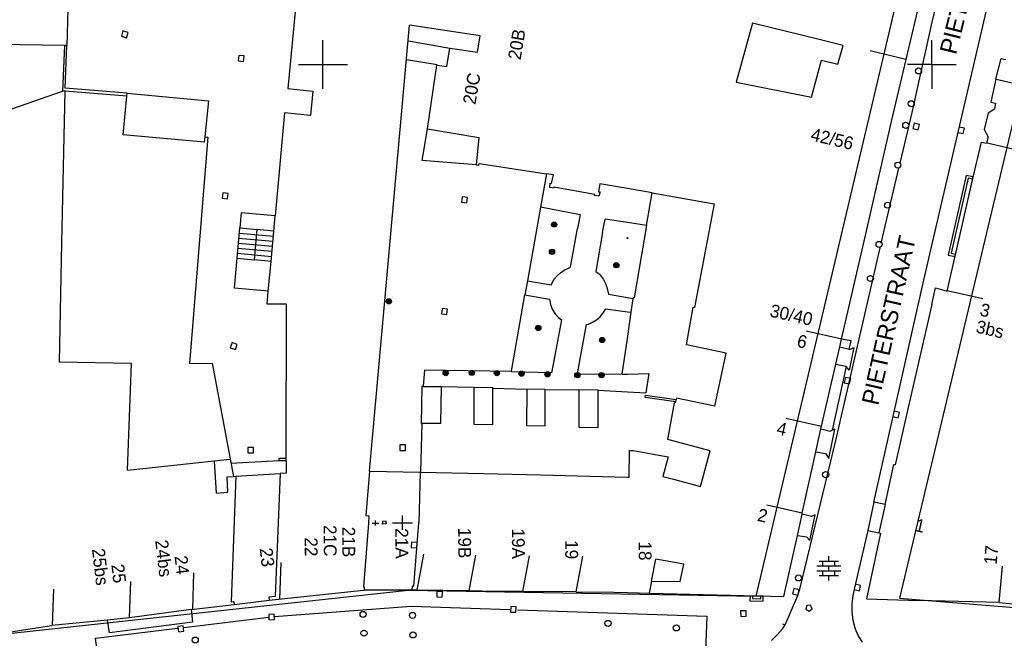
# Model space of a CAD drawing. Header units: millimetres. Extents: x 135944 to 142000, y 454200 to 456692.
# Tile 57 of 185: x 136925 to 137006, y 455953 to 456004. Entities that reach past the tile are written whole.
import ezdxf
from ezdxf.enums import TextEntityAlignment as Align

# ---------------------------------------------------------------- set-up
doc = ezdxf.new("R2010")
doc.units = ezdxf.units.MM
doc.layers.add('TotaalGBKN2013_Bistad', color=251, linetype='Continuous')
doc.layers.add('TotaalGBKN2013X$0$Contouren', color=251, linetype='Continuous')
doc.styles.add('TotaalGBKN2013X$0$GBKN binnenstad 2009$0$Standard', font='txt')

msp = doc.modelspace()

# ---------------------------------------------------------------- linework, layer by layer
at = {"layer": 'TotaalGBKN2013_Bistad'}
for p, q in [((136929.345, 456016.988), (136928.961, 456001.573)), ((136948.236, 456010.037), (136947.123, 455998.05)), ((136997.889, 456000.413), (136999.573, 456007.569)), ((137000.893, 456007.113), (137000, 456003.477)), ((137000, 455985.149), (137004.957, 456006.441)), ((137000, 456003.477), (136998.368, 455996.077)), ((136933.558, 456002.763), (136933.441, 456002.328)), ((136933.993, 456002.646), (136933.558, 456002.763)), ((136933.876, 456002.211), (136933.993, 456002.646)), ((136955.054, 455980.299), (136957.101, 456003.231)), ((136962.901, 456002.361), (136957.101, 456003.231)), ((136985.264, 456003.392), (136983.929, 455998.557)), ((136990.741, 456002.063), (136985.264, 456003.392)), ((136933.441, 456002.328), (136933.876, 456002.211)), ((136950, 456000), (136950, 456002)), ((136957.021, 456001.941), (136960.411, 456001.361)), ((136962.701, 456001.011), (136962.901, 456002.361)), ((136992.727, 456001.581), (136990.741, 456002.063)), ((137000, 456000), (137000, 456002)), ((137000, 456000), (137000, 456002)), ((136928.761, 456001.576), (136921.335, 456001.675)), ((136928.761, 456001.576), (136928.616, 455997.805)), ((136928.961, 456001.573), (136928.761, 456001.576)), ((136928.826, 455998.063), (136928.961, 456001.573)), ((136960.181, 455999.831), (136960.411, 456001.361)), ((136960.411, 456001.361), (136962.701, 456001.011)), ((136992.291, 456000.044), (136992.727, 456001.581)), ((136997.867, 456000.418), (136994.951, 456001.12)), ((136943.085, 456000.756), (136943.038, 456000.309)), ((136943.038, 456000.309), (136943.485, 456000.262)), ((136943.532, 456000.709), (136943.085, 456000.756)), ((136943.485, 456000.262), (136943.532, 456000.709)), ((136959.371, 455999.971), (136956.861, 456000.391)), ((136990.116, 455997.313), (136990.939, 456000.354)), ((136990.939, 456000.354), (136992.291, 456000.044)), ((136996.691, 455995.321), (136997.889, 456000.413)), ((137005.267, 455998.805), (137005.703, 456000.514)), ((137005.703, 456000.514), (137006.086, 456000.416)), ((136948, 456000), (136950, 456000)), ((136950, 456000), (136952, 456000)), ((136950, 455998), (136950, 456000)), ((136958.581, 455994.731), (136959.361, 455999.951)), ((136959.361, 455999.951), (136960.181, 455999.831)), ((137000, 456000), (136998, 456000)), ((137000, 456000), (137000, 455998)), ((137000, 456000), (137000, 455998)), ((137000, 456000), (137002, 456000)), ((137005.267, 455998.805), (137004.837, 455996.926)), ((137005.294, 455998.798), (137008.22, 455998.132)), ((136921.448, 455995.328), (136928.616, 455997.805)), ((136928.805, 455997.812), (136928.537, 455985.35)), ((136928.616, 455997.805), (136928.809, 455997.872)), ((136928.809, 455997.872), (136928.805, 455997.812)), ((136933.891, 455997.394), (136928.805, 455997.812)), ((136933.914, 455997.645), (136928.826, 455998.063)), ((136947.123, 455998.05), (136949.16, 455997.822)), ((136949.16, 455997.822), (136948.979, 455995.82)), ((136983.929, 455998.557), (136990.116, 455997.313)), ((136933.597, 455994.242), (136933.891, 455997.394)), ((136933.891, 455997.394), (136933.914, 455997.645)), ((136933.914, 455997.645), (136940.591, 455997.026)), ((136940.591, 455997.026), (136940.293, 455994.072)), ((137005.16, 455996.348), (137004.621, 455996.006)), ((137004.837, 455996.926), (137005.238, 455996.838)), ((137005.238, 455996.838), (137005.16, 455996.348)), ((136946.849, 455996.048), (136946.074, 455987.568)), ((136948.979, 455995.82), (136946.849, 455996.048)), ((136998.368, 455996.077), (136997.387, 455991.904)), ((137004.621, 455996.006), (137004.305, 455994.67)), ((136958.141, 455992.111), (136958.581, 455994.731)), ((136958.581, 455994.731), (136962.791, 455994.021)), ((136994.518, 455985.848), (136996.691, 455995.321)), ((136998.546, 455995.176), (136998.444, 455994.738)), ((136998.444, 455994.738), (136998.882, 455994.636)), ((136998.984, 455995.074), (136998.546, 455995.176)), ((136998.882, 455994.636), (136998.984, 455995.074)), ((137002.691, 455994.767), (137002.252, 455994.869)), ((137002.589, 455994.329), (137002.691, 455994.767)), ((137004.305, 455994.67), (137004.629, 455994.061)), ((136940.248, 455993.63), (136933.597, 455994.242)), ((136940.542, 455994.047), (136939.048, 455975.458)), ((136940.293, 455994.072), (136940.248, 455993.63)), ((136940.293, 455994.072), (136940.542, 455994.047)), ((136962.791, 455994.021), (136962.581, 455991.761)), ((137002.151, 455994.43), (137002.589, 455994.329)), ((137004.629, 455994.061), (137004.491, 455993.56)), ((137003.394, 455990.751), (137004.071, 455993.639)), ((137004.071, 455993.639), (137004.491, 455993.56)), ((137004.54, 455993.568), (137007.466, 455992.902)), ((136962.581, 455991.761), (136958.141, 455992.111)), ((136962.581, 455991.761), (136962.811, 455991.741)), ((136962.811, 455991.741), (136962.831, 455991.871)), ((136962.831, 455991.871), (136968.347, 455991.038)), ((136995.848, 455985.342), (136997.29, 455991.488)), ((136968.347, 455991.038), (136967.86, 455988.283)), ((136968.921, 455990.951), (136968.347, 455991.038)), ((136968.781, 455990.221), (136968.921, 455990.951)), ((137001.263, 455981.381), (137003.394, 455990.751)), ((137002.984, 455990.665), (137001.579, 455984.508)), ((137003.359, 455990.579), (137002.984, 455990.665)), ((136968.621, 455989.901), (136968.661, 455990.251)), ((136968.941, 455989.841), (136968.621, 455989.901)), ((136968.661, 455990.251), (136968.781, 455990.221)), ((136968.951, 455989.941), (136968.941, 455989.841)), ((136972.321, 455989.341), (136968.951, 455989.941)), ((136972.741, 455990.211), (136972.621, 455989.551)), ((136975, 455989.814), (136972.741, 455990.211)), ((136977.024, 455989.458), (136975, 455989.814)), ((136941.764, 455989.472), (136941.717, 455989.025)), ((136941.717, 455989.025), (136942.164, 455988.978)), ((136942.211, 455989.425), (136941.764, 455989.472)), ((136942.164, 455988.978), (136942.211, 455989.425)), ((136961.425, 455989.145), (136961.374, 455988.698)), ((136961.872, 455989.094), (136961.425, 455989.145)), ((136961.821, 455988.647), (136961.872, 455989.094)), ((136972.311, 455989.261), (136972.321, 455989.341)), ((136972.661, 455989.201), (136972.311, 455989.261)), ((136972.621, 455989.551), (136972.751, 455989.551)), ((136972.751, 455989.551), (136972.661, 455989.201)), ((136976.565, 455986.781), (136977.024, 455989.458)), ((136977.024, 455989.458), (136982.131, 455988.561)), ((136961.374, 455988.698), (136961.821, 455988.647)), ((136967.86, 455988.283), (136966.791, 455982.236)), ((136971.12, 455987.665), (136967.86, 455988.283)), ((136982.131, 455988.561), (136980.501, 455980.061)), ((136943.287, 455987.823), (136943.173, 455986.579)), ((136946.074, 455987.568), (136943.287, 455987.823)), ((136945.96, 455986.323), (136946.074, 455987.568)), ((136971.12, 455987.665), (136970.915, 455986.544)), ((136972.97, 455986.198), (136973.168, 455987.298)), ((136975, 455987.019), (136973.168, 455987.298)), ((136942.945, 455984.089), (136943.173, 455986.579)), ((136943.173, 455986.579), (136944.566, 455986.452)), ((136944.566, 455986.452), (136944.338, 455983.962)), ((136945.96, 455986.323), (136944.566, 455986.452)), ((136970.331, 455983.351), (136970.915, 455986.544)), ((136976.565, 455986.781), (136975, 455987.019)), ((136976.565, 455986.781), (136975.549, 455980.849)), ((136943.096, 455985.749), (136945.884, 455985.494)), ((136943.134, 455986.164), (136945.922, 455985.909)), ((136945.733, 455983.834), (136945.96, 455986.323)), ((136972.97, 455986.198), (136972.411, 455983.011)), ((136992.59, 455977.44), (136994.518, 455985.848)), ((136928.537, 455985.35), (136928.327, 455975.551)), ((136943.02, 455984.919), (136945.808, 455984.664)), ((136943.058, 455985.334), (136945.846, 455985.079)), ((136992.117, 455969.136), (136995.76, 455984.963)), ((136999.255, 455981.949), (137000, 455985.149)), ((136942.722, 455981.649), (136942.945, 455984.089)), ((136942.945, 455984.089), (136944.338, 455983.962)), ((136942.982, 455984.504), (136945.77, 455984.249)), ((137001.579, 455984.508), (137001.954, 455984.422)), ((136945.733, 455983.834), (136944.338, 455983.962)), ((136945.51, 455981.394), (136945.733, 455983.834)), ((136969.82, 455983.112), (136970.154, 455983.286)), ((136970.154, 455983.286), (136970.331, 455983.351)), ((136968.996, 455982.377), (136969.226, 455982.66)), ((136969.226, 455982.66), (136969.509, 455982.903)), ((136969.509, 455982.903), (136969.82, 455983.112)), ((136972.411, 455983.011), (136972.569, 455982.907)), ((136972.569, 455982.907), (136972.705, 455982.775)), ((136972.705, 455982.775), (136973.033, 455982.35)), ((136945.51, 455981.394), (136942.722, 455981.649)), ((136966.791, 455982.236), (136966.587, 455981.082)), ((136966.791, 455982.236), (136968.751, 455981.901)), ((136968.751, 455981.901), (136968.996, 455982.377)), ((136973.033, 455982.35), (136973.188, 455982.069)), ((136973.188, 455982.069), (136973.316, 455981.731)), ((136973.316, 455981.731), (136973.441, 455981.141)), ((136995.248, 455964.048), (136999.255, 455981.949)), ((137000, 455980.294), (137000.314, 455981.659)), ((137000.314, 455981.659), (137001.263, 455981.381)), ((136945.412, 455980.324), (136945.51, 455981.394)), ((136965.481, 455974.831), (136966.587, 455981.082)), ((136966.587, 455981.082), (136968.591, 455980.721)), ((136973.441, 455981.141), (136975, 455980.878)), ((136975, 455980.878), (136975.472, 455980.798)), ((136975.31, 455979.663), (136975.472, 455980.798)), ((136975.481, 455980.861), (136975.472, 455980.798)), ((136975.549, 455980.849), (136975.481, 455980.861)), ((137001.267, 455981.456), (137004.193, 455980.79)), ((136947.001, 455980.322), (136945.412, 455980.324)), ((136946.989, 455967.683), (136947.001, 455980.322)), ((136953.831, 455966.601), (136955.054, 455980.299)), ((136959.785, 455979.975), (136959.734, 455979.528)), ((136960.232, 455979.924), (136959.785, 455979.975)), ((136968.591, 455980.721), (136968.672, 455980.299)), ((136968.672, 455980.299), (136968.829, 455979.9)), ((136979.861, 455976.971), (136980.401, 455980.081)), ((136980.401, 455980.081), (136980.501, 455980.061)), ((137000, 455980.294), (136998.053, 455971.831)), ((136959.734, 455979.528), (136960.181, 455979.477)), ((136960.181, 455979.477), (136960.232, 455979.924)), ((136968.829, 455979.9), (136969.058, 455979.537)), ((136969.058, 455979.537), (136969.35, 455979.222)), ((136969.35, 455979.222), (136969.581, 455979.041)), ((136972.461, 455979.037), (136972.758, 455979.282)), ((136972.758, 455979.282), (136972.99, 455979.544)), ((136972.99, 455979.544), (136973.231, 455979.951)), ((136973.231, 455979.951), (136975, 455979.706)), ((136975, 455979.706), (136975.31, 455979.663)), ((136975, 455977.492), (136975.31, 455979.663)), ((136969.581, 455979.041), (136969.009, 455975.964)), ((136971.121, 455975.838), (136971.631, 455978.641)), ((136971.631, 455978.641), (136971.807, 455978.691)), ((136971.807, 455978.691), (136972.142, 455978.84)), ((136972.142, 455978.84), (136972.461, 455979.037)), ((136992.602, 455977.451), (136989.676, 455978.114)), ((136942.534, 455977.165), (136942.39, 455976.739)), ((136942.39, 455976.739), (136942.816, 455976.595)), ((136942.96, 455977.021), (136942.534, 455977.165)), ((136942.816, 455976.595), (136942.96, 455977.021)), ((136974.583, 455974.571), (136975, 455977.492)), ((136983.111, 455976.291), (136979.861, 455976.971)), ((136992.123, 455975.405), (136992.447, 455976.819)), ((136992.447, 455976.819), (136992.59, 455977.44)), ((136992.447, 455976.819), (136993.215, 455976.621)), ((136993.378, 455977.311), (136992.59, 455977.44)), ((136993.215, 455976.621), (136993.378, 455977.311)), ((136993.586, 455976.762), (136993.221, 455974.912)), ((136993.258, 455976.61), (136993.586, 455976.762)), ((136969.009, 455975.964), (136968.757, 455974.695)), ((136982.191, 455971.941), (136983.111, 455976.291)), ((136993.215, 455976.621), (136993.258, 455976.61)), ((136934.281, 455975.443), (136928.327, 455975.551)), ((136933.939, 455966.689), (136934.281, 455975.443)), ((136939.048, 455975.458), (136940.897, 455975.465)), ((136940.897, 455975.465), (136942.637, 455966.175)), ((136970.901, 455974.611), (136971.121, 455975.838)), ((136990.926, 455970.186), (136992.123, 455975.405)), ((136992.958, 455975.202), (136991.813, 455969.97)), ((136992.123, 455975.405), (136992.929, 455975.234)), ((136992.929, 455975.234), (136992.958, 455975.202)), ((136993.221, 455974.912), (136992.958, 455975.202)), ((136958.331, 455974.921), (136958.241, 455973.569)), ((136958.331, 455974.921), (136965.481, 455974.831)), ((136965.491, 455974.761), (136965.481, 455974.831)), ((136968.757, 455974.695), (136965.491, 455974.761)), ((136970.901, 455974.611), (136974.583, 455974.571)), ((136974.583, 455974.571), (136975, 455974.582)), ((136975, 455974.582), (136976.761, 455974.631)), ((136976.761, 455974.631), (136976.518, 455973.04)), ((136992.91, 455974.308), (136992.808, 455973.87)), ((136993.348, 455974.206), (136992.91, 455974.308)), ((136958.111, 455973.571), (136958.071, 455970.531)), ((136958.241, 455973.569), (136958.111, 455973.571)), ((136958.241, 455973.569), (136959.701, 455973.551)), ((136959.701, 455973.551), (136959.661, 455970.511)), ((136959.701, 455973.551), (136962.381, 455973.5)), ((136962.381, 455973.5), (136963.941, 455973.481)), ((136962.381, 455973.5), (136962.381, 455970.461)), ((136992.808, 455973.87), (136993.246, 455973.768)), ((136993.246, 455973.768), (136993.348, 455974.206)), ((136963.941, 455973.481), (136963.941, 455973.43)), ((136963.941, 455973.43), (136966.731, 455973.351)), ((136963.941, 455970.441), (136963.941, 455973.43)), ((136966.731, 455973.351), (136966.721, 455970.351)), ((136968.261, 455973.321), (136966.731, 455973.351)), ((136968.251, 455970.321), (136968.261, 455973.321)), ((136968.261, 455973.321), (136971.021, 455973.281)), ((136971.021, 455973.281), (136971.021, 455970.211)), ((136972.601, 455973.251), (136971.021, 455973.281)), ((136972.601, 455973.251), (136975, 455973.122)), ((136972.601, 455970.181), (136972.601, 455973.251)), ((136975, 455973.122), (136976.518, 455973.04)), ((136976.471, 455972.661), (136976.491, 455972.861)), ((136976.491, 455972.861), (136979.02, 455972.501)), ((136978.98, 455972.304), (136976.471, 455972.661)), ((136978.321, 455969.211), (136978.871, 455972.211)), ((136978.871, 455972.211), (136978.971, 455972.261)), ((136978.971, 455972.261), (136978.98, 455972.304)), ((136978.98, 455972.304), (136979.02, 455972.501)), ((136979.041, 455972.601), (136979.02, 455972.501)), ((136982.191, 455971.941), (136979.041, 455972.601)), ((136996.802, 455971.087), (136997.24, 455970.986)), ((136997.342, 455971.424), (136996.903, 455971.526)), ((136998.053, 455971.831), (136997.004, 455967.115)), ((136997.24, 455970.986), (136997.342, 455971.424)), ((136958.113, 455970.53), (136958.011, 455966.531)), ((136958.071, 455970.531), (136958.113, 455970.53)), ((136959.661, 455970.511), (136958.113, 455970.53)), ((136962.381, 455970.461), (136963.941, 455970.441)), ((136966.721, 455970.351), (136968.251, 455970.321)), ((136990.944, 455970.264), (136988.018, 455970.927)), ((136971.021, 455970.211), (136972.601, 455970.181)), ((136990.485, 455968.196), (136990.899, 455970.077)), ((136990.899, 455970.077), (136990.926, 455970.186)), ((136990.899, 455970.077), (136991.654, 455969.9)), ((136991.537, 455967.644), (136992.031, 455970.065)), ((136991.654, 455969.9), (136991.813, 455969.97)), ((136992.031, 455970.065), (136991.813, 455969.97)), ((136956.767, 455968.756), (136956.317, 455968.756)), ((136956.317, 455968.756), (136956.317, 455968.306)), ((136956.767, 455968.306), (136956.767, 455968.756)), ((136981.791, 455968.271), (136978.321, 455969.211)), ((136989.154, 455956.921), (136992.117, 455969.136)), ((136944.289, 455968.557), (136943.839, 455968.557)), ((136943.839, 455968.557), (136943.839, 455968.107)), ((136943.839, 455968.107), (136944.289, 455968.107)), ((136944.289, 455968.107), (136944.289, 455968.557)), ((136956.317, 455968.306), (136956.767, 455968.306)), ((136975.141, 455966.121), (136975.171, 455968.311)), ((136975.171, 455968.311), (136975.471, 455968.291)), ((136975.471, 455968.291), (136978.341, 455967.791)), ((136981.011, 455965.351), (136981.791, 455968.271)), ((136989.366, 455963.153), (136990.485, 455968.196)), ((136990.485, 455968.196), (136991.281, 455968.058)), ((136991.281, 455968.058), (136991.537, 455967.644)), ((136933.939, 455966.689), (136941.072, 455967.457)), ((136941.072, 455967.457), (136942.38, 455967.598)), ((136941.072, 455967.457), (136941.218, 455964.798)), ((136942.38, 455967.598), (136942.442, 455967.254)), ((136942.442, 455967.254), (136946.409, 455967.474)), ((136946.409, 455967.474), (136946.984, 455967.506)), ((136946.41, 455967.444), (136946.41, 455967.684)), ((136946.41, 455967.684), (136946.989, 455967.683)), ((136946.989, 455967.443), (136946.41, 455967.444)), ((136946.989, 455967.443), (136946.988, 455966.442)), ((136946.989, 455967.443), (136946.989, 455967.683)), ((136978.341, 455967.791), (136977.911, 455966.181)), ((136996.171, 455963.874), (136996.895, 455967.143)), ((136996.895, 455967.143), (136997.004, 455967.115)), ((136942.832, 455966.187), (136946.473, 455966.41)), ((136946.473, 455966.41), (136946.061, 455956.31)), ((136946.988, 455966.442), (136946.473, 455966.41)), ((136953.831, 455966.601), (136953.531, 455962.971)), ((136953.831, 455966.601), (136957.982, 455966.531)), ((136957.982, 455966.531), (136957.861, 455962.357)), ((136957.982, 455966.531), (136958.011, 455966.531)), ((136958.011, 455966.531), (136963.184, 455966.407)), ((136963.184, 455966.407), (136967.869, 455966.295)), ((136967.869, 455966.295), (136972.939, 455966.174)), ((136942.125, 455966.144), (136942.637, 455966.175)), ((136942.182, 455964.88), (136942.125, 455966.144)), ((136942.832, 455966.187), (136942.471, 455955.882)), ((136942.637, 455966.175), (136942.832, 455966.187)), ((136972.939, 455966.174), (136975, 455966.124)), ((136975, 455966.124), (136975.141, 455966.121)), ((136977.911, 455966.181), (136978.782, 455965.948)), ((136978.782, 455965.948), (136981.011, 455965.351)), ((136941.218, 455964.798), (136942.182, 455964.88)), ((136989.367, 455963.153), (136986.441, 455963.816)), ((136995.248, 455964.048), (136994.746, 455961.742)), ((136996.171, 455963.874), (136995.248, 455964.048)), ((136996.171, 455963.874), (136995.654, 455961.536)), ((136988.96, 455961.317), (136989.35, 455963.081)), ((136989.35, 455963.081), (136989.366, 455963.153)), ((136990.119, 455962.895), (136989.35, 455963.081)), ((136989.983, 455960.919), (136990.432, 455963.033)), ((136990.432, 455963.033), (136990.119, 455962.895)), ((136953.751, 455962.337), (136953.331, 455957.101)), ((136953.531, 455962.971), (136953.761, 455962.931)), ((136953.761, 455962.931), (136953.751, 455962.337)), ((136954.033, 455962.342), (136954.598, 455962.341)), ((136954.316, 455962.139), (136954.316, 455962.543)), ((136955.181, 455962.501), (136954.881, 455962.471)), ((136954.881, 455962.471), (136954.881, 455962.341)), ((136954.881, 455962.241), (136954.881, 455962.341)), ((136955.181, 455962.271), (136954.881, 455962.241)), ((136955.181, 455962.372), (136955.181, 455962.501)), ((136955.181, 455962.372), (136955.181, 455962.271)), ((136955.712, 455962.371), (136957.36, 455962.365)), ((136956.534, 455961.783), (136956.538, 455962.953)), ((136957.461, 455957.161), (136957.861, 455962.357)), ((136994.746, 455961.742), (136993.661, 455957.037)), ((136995.775, 455961.512), (136994.642, 455956.108)), ((136994.746, 455961.742), (136995.654, 455961.536)), ((136995.654, 455961.536), (136995.775, 455961.512)), ((136957.279, 455960.787), (136957.252, 455960.338)), ((136957.728, 455960.76), (136957.279, 455960.787)), ((136957.701, 455960.311), (136957.728, 455960.76)), ((136987.851, 455956.314), (136988.96, 455961.317)), ((136988.96, 455961.317), (136989.699, 455961.209)), ((136989.699, 455961.209), (136989.983, 455960.919)), ((136957.252, 455960.338), (136957.701, 455960.311)), ((136957.739, 455956.843), (136958.277, 455959.794)), ((136946.469, 455956.105), (136946.574, 455959.103)), ((136962.004, 455956.764), (136962.542, 455959.715)), ((136966.419, 455956.713), (136966.957, 455959.664)), ((136970.79, 455956.684), (136971.328, 455959.635)), ((136976.992, 455957.568), (136977.323, 455959.383)), ((136979.632, 455958.958), (136977.323, 455959.383)), ((136979.34, 455957.555), (136979.632, 455958.958)), ((136990.751, 455959.226), (136992.351, 455959.226)), ((136991.051, 455958.826), (136991.051, 455959.226)), ((136991.551, 455959.226), (136991.551, 455959.626)), ((136992.051, 455958.826), (136992.051, 455959.226)), ((136939.297, 455955.253), (136939.402, 455958.251)), ((136990.571, 455958.826), (136992.531, 455958.826)), ((136990.571, 455958.426), (136992.531, 455958.426)), ((136991.051, 455958.026), (136991.051, 455958.426)), ((136991.551, 455958.426), (136991.551, 455958.826)), ((136992.051, 455958.026), (136992.051, 455958.426)), ((137005.531, 455955.821), (137005.814, 455958.808)), ((136934.104, 455954.554), (136934.209, 455957.552)), ((136976.827, 455956.585), (136977.005, 455957.564)), ((136976.992, 455957.568), (136979.34, 455957.555)), ((136990.751, 455958.026), (136992.351, 455958.026)), ((136991.551, 455957.626), (136991.551, 455958.026)), ((136994.152, 455957.225), (136993.713, 455957.327)), ((136927.779, 455953.927), (136927.884, 455956.925)), ((136945.575, 455956), (136953.041, 455956.816)), ((136953.041, 455956.816), (136953.391, 455956.841)), ((136953.331, 455957.101), (136953.391, 455957.091)), ((136953.391, 455957.091), (136953.391, 455956.841)), ((136957.321, 455956.831), (136953.391, 455956.841)), ((136957.321, 455956.831), (136957.341, 455957.191)), ((136957.739, 455956.843), (136957.321, 455956.831)), ((136957.341, 455957.191), (136957.461, 455957.161)), ((136962.004, 455956.764), (136957.739, 455956.843)), ((136959.356, 455956.73), (136959.34, 455956.28)), ((136959.806, 455956.714), (136959.356, 455956.73)), ((136959.79, 455956.264), (136959.806, 455956.714)), ((136964.119, 455956.725), (136962.004, 455956.764)), ((136966.419, 455956.713), (136964.119, 455956.725)), ((136970.79, 455956.691), (136966.419, 455956.713)), ((136970.79, 455956.691), (136973.89, 455956.675)), ((136973.89, 455956.675), (136975, 455956.646)), ((136975, 455956.646), (136976.819, 455956.599)), ((136976.819, 455956.599), (136987.851, 455956.314)), ((136988.675, 455956.972), (136988.573, 455956.534)), ((136988.573, 455956.534), (136989.011, 455956.432)), ((136989.113, 455956.87), (136988.675, 455956.972)), ((136989.009, 455956.402), (136989.154, 455956.921)), ((136989.011, 455956.432), (136989.113, 455956.87)), ((136993.661, 455957.037), (136993.508, 455956.383)), ((136993.612, 455956.888), (136994.05, 455956.787)), ((136994.05, 455956.787), (136994.152, 455957.225)), ((136942.471, 455955.882), (136942.683, 455955.908)), ((136942.683, 455955.908), (136942.71, 455955.659)), ((136942.71, 455955.659), (136945.575, 455956)), ((136946.061, 455956.31), (136945.546, 455956.249)), ((136945.546, 455956.249), (136945.575, 455956)), ((136959.34, 455956.28), (136959.79, 455956.264)), ((136985.274, 455956.373), (136985.27, 455956.145)), ((136985.27, 455956.145), (136985.954, 455956.129)), ((136985.954, 455956.129), (136985.958, 455956.357)), ((136987.959, 455953.974), (136989.009, 455956.402)), ((136993.508, 455956.383), (136993.435, 455955.715)), ((136993.435, 455955.715), (136993.441, 455955.043)), ((136994.642, 455956.108), (136998.932, 455955.996)), ((137000, 455955.968), (136998.932, 455955.996)), ((137005.531, 455955.821), (137000, 455955.968)), ((137005.531, 455955.821), (137009.722, 455955.427)), ((136939.168, 455955.238), (136934.104, 455954.554)), ((136939.168, 455955.238), (136942.71, 455955.659)), ((136939.168, 455955.238), (136939.288, 455954.206)), ((136946, 455954.66), (136957.254, 455955.522)), ((136957.254, 455955.522), (136965.341, 455955.25)), ((136965.415, 455955.488), (136965.399, 455955.038)), ((136965.399, 455955.038), (136965.849, 455955.022)), ((136965.865, 455955.472), (136965.415, 455955.488)), ((136965.849, 455955.022), (136965.865, 455955.472)), ((136965.977, 455955.228), (136975, 455954.917)), ((136975, 455954.917), (136981.536, 455954.692)), ((136984.743, 455955.148), (136984.294, 455955.123)), ((136984.294, 455955.123), (136984.319, 455954.674)), ((136984.768, 455954.699), (136984.743, 455955.148)), ((136989.743, 455955.586), (136989.667, 455955.26)), ((136989.667, 455955.26), (136989.931, 455955.1)), ((136990.035, 455955.61), (136989.743, 455955.586)), ((136989.931, 455955.1), (136990.165, 455955.302)), ((136990.165, 455955.302), (136990.035, 455955.61)), ((136993.441, 455955.043), (136993.527, 455954.377)), ((136932.31, 455954.376), (136927.739, 455953.923)), ((136934.104, 455954.554), (136932.31, 455954.376)), ((136932.463, 455953.333), (136932.31, 455954.376)), ((136939.288, 455954.206), (136932.463, 455953.333)), ((136938.562, 455953.775), (136945.552, 455954.626)), ((136945.99, 455954.859), (136945.541, 455954.834)), ((136945.541, 455954.834), (136945.566, 455954.385)), ((136945.566, 455954.385), (136946.015, 455954.41)), ((136946.015, 455954.41), (136945.99, 455954.859)), ((136981.536, 455954.692), (136981.391, 455951.116)), ((136984.319, 455954.674), (136984.768, 455954.699)), ((136993.527, 455954.377), (136993.691, 455953.725)), ((136921.2, 455952.925), (136927.739, 455953.923)), ((136931.329, 455952.894), (136938.059, 455953.713)), ((136938.53, 455953.906), (136938.082, 455953.86)), ((136938.082, 455953.86), (136938.128, 455953.412)), ((136938.128, 455953.412), (136938.576, 455953.458)), ((136938.576, 455953.458), (136938.53, 455953.906)), ((136987.309, 455953.151), (136987.735, 455953.651)), ((136987.731, 455954.077), (136987.959, 455953.974)), ((136987.735, 455953.651), (136987.959, 455953.974)), ((136993.691, 455953.725), (136993.764, 455953.51)), ((136993.764, 455953.51), (136993.991, 455953.015)), ((136931.946, 455948.053), (136931.329, 455952.894)), ((136986.826, 455952.706), (136987.309, 455953.151)), ((136993.991, 455953.015), (136994.287, 455952.559))]:
    msp.add_line(p, q, dxfattribs=at)
for centre, radius in [((136998.913, 455999.482), 0.25), ((136998.313, 455996.782), 0.25), ((136997.863, 455995.012), 0.25), ((136997.213, 455991.742), 0.25), ((136996.363, 455988.452), 0.25), ((136968.981, 455986.862), 0.215), ((136968.981, 455986.862), 0.155), ((136968.981, 455986.862), 0.095), ((136968.981, 455986.862), 0.035), ((136975.001, 455985.752), 0.035), ((136968.811, 455984.622), 0.215), ((136995.673, 455985.232), 0.25), ((136968.811, 455984.622), 0.155), ((136968.811, 455984.622), 0.095), ((136968.811, 455984.622), 0.035), ((136974.091, 455983.522), 0.215), ((136974.091, 455983.522), 0.155), ((136974.091, 455983.522), 0.095), ((136974.091, 455983.522), 0.035), ((136994.963, 455982.432), 0.25), ((136955.411, 455980.552), 0.215), ((136955.411, 455980.552), 0.155), ((136955.411, 455980.552), 0.095), ((136955.411, 455980.552), 0.035), ((136967.681, 455978.362), 0.215), ((136967.681, 455978.362), 0.155), ((136967.681, 455978.362), 0.095), ((136967.681, 455978.362), 0.035), ((136972.931, 455977.382), 0.215), ((136972.931, 455977.382), 0.155), ((136972.931, 455977.382), 0.095), ((136972.931, 455977.382), 0.035), ((136960.081, 455974.662), 0.215), ((136960.081, 455974.662), 0.155), ((136960.081, 455974.662), 0.095), ((136960.081, 455974.662), 0.035), ((136962.231, 455974.682), 0.215), ((136962.231, 455974.682), 0.155), ((136962.231, 455974.682), 0.095), ((136962.231, 455974.682), 0.035), ((136964.281, 455974.662), 0.215), ((136964.281, 455974.662), 0.155), ((136964.281, 455974.662), 0.095), ((136964.281, 455974.662), 0.035), ((136966.311, 455974.612), 0.215), ((136966.311, 455974.612), 0.155), ((136966.311, 455974.612), 0.095), ((136966.311, 455974.612), 0.035), ((136968.441, 455974.562), 0.215), ((136968.441, 455974.562), 0.155), ((136968.441, 455974.562), 0.095), ((136968.441, 455974.562), 0.035), ((136970.891, 455974.492), 0.215), ((136970.891, 455974.492), 0.155), ((136970.891, 455974.492), 0.095), ((136970.891, 455974.492), 0.035), ((136972.881, 455974.492), 0.215), ((136972.881, 455974.492), 0.155), ((136972.881, 455974.492), 0.095), ((136972.881, 455974.492), 0.035), ((136991.283, 455966.322), 0.25), ((136989.053, 455957.842), 0.25), ((136953.291, 455954.841), 0.25), ((136957.351, 455954.761), 0.25), ((136973.411, 455954.101), 0.25), ((136953.371, 455953.301), 0.25), ((136957.391, 455953.161), 0.25), ((136979.023, 455953.732), 0.25), ((136939.512, 455952.73), 0.25)]:
    msp.add_circle(centre, radius, dxfattribs=at)
for points in [[(137001.909, 455984.227), (137003.403, 455990.773), (137002.832, 455990.903), (137001.341, 455984.356)], [(136986.157, 455956.352), (136985.073, 455956.377), (136985.063, 455955.949), (136986.147, 455955.924)]]:
    msp.add_3dface(points, dxfattribs=at)
at = {"layer": 'TotaalGBKN2013X$0$Contouren'}
for p, q in [((136985.586, 455956.353), (137000.005, 456017.419)), ((137012.042, 456017.961), (136997.347, 455956.181)), ((136923.686, 455953.208), (136956.995, 455956.839)), ((136956.995, 455956.839), (136985.586, 455956.353)), ((136997.347, 455956.181), (137023.721, 455954.03))]:
    msp.add_line(p, q, dxfattribs=at)

# ---------------------------------------------------------------- texts
at = {"layer": 'TotaalGBKN2013_Bistad', "style": 'TotaalGBKN2013X$0$GBKN binnenstad 2009$0$Standard'}
msp.add_text('PIETERSTRAAT', height=1.4, rotation=75.97396, dxfattribs=at).set_placement((137001.989, 456000.756))
for s, rotation, p in [('20B', 80.4249, (136965.705, 456000.426)), ('20C', 80.4249, (136961.997, 455996.758)), ('3', 347.1622, (137003.997, 455979.911)), ('3bs', 347.1622, (137003.68, 455978.517)), ('1', 347.5308, (136998.663, 455962.218)), ('17', 84.5903, (137004.796, 455958.938))]:
    msp.add_text(s, height=1.054, rotation=rotation, dxfattribs=at).set_placement(p, align=Align.MIDDLE_LEFT)
for s, rotation, p in [('42/56', 346.947, (136993.546, 455993.5)), ('30/40', 347.2501, (136990.192, 455979.052)), ('6', 347.2501, (136989.737, 455977.175)), ('4', 347.2501, (136988.067, 455969.991)), ('2', 347.2501, (136986.491, 455962.88)), ('21C', 270.3287, (136950.597, 455959.6)), ('21B', 270.3287, (136952.122, 455959.534)), ('21A', 270.3287, (136956.485, 455959.413)), ('19B', 270.3287, (136961.641, 455959.446)), ('19A', 270.3287, (136966.055, 455959.394)), ('24bs', 276.6439, (136937.093, 455957.931)), ('22', 270.3287, (136949.037, 455959.603)), ('19', 270.3287, (136970.426, 455959.375)), ('18', 270.3287, (136976.464, 455959.268)), ('25bs', 276.6439, (136931.9, 455957.231)), ('23', 276.6439, (136945.503, 455958.752)), ('25', 276.6439, (136933.317, 455957.424)), ('24', 276.6439, (136938.51, 455958.122))]:
    msp.add_text(s, height=1.054, rotation=rotation, dxfattribs=at).set_placement(p, align=Align.MIDDLE_RIGHT)
msp.add_text('PIETERSTRAAT', height=1.4, rotation=77.31785, dxfattribs=at).set_placement((136997.146, 455978.844), align=Align.CENTER)

doc.saveas('drawing.dxf')
